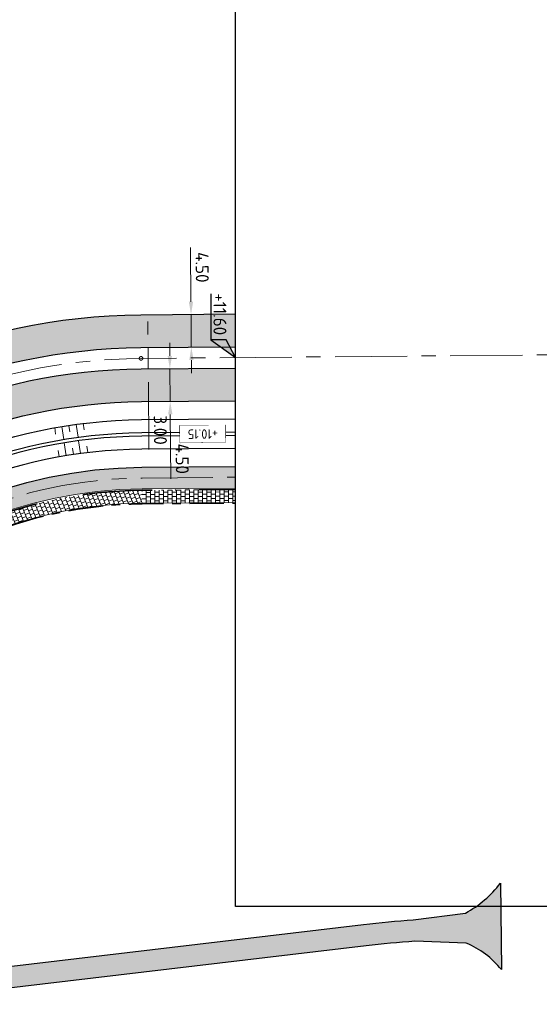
# Model space of a CAD drawing. Header units: metres. Extents: x 232559 to 234458, y 552925 to 554400.
# Tile 42 of 45: x 233353 to 233426, y 554148 to 554285. Entities that reach past the tile are written whole.
import ezdxf
from ezdxf.enums import TextEntityAlignment as Align

# ---------------------------------------------------------------- set-up
doc = ezdxf.new("R2010")
doc.units = ezdxf.units.M
for name, pattern in [('AM-AS', [16, 10, -2, 2, -2]), ('VH-GELEIDEBAND_70X200', [20, 12, -4, 0, -4]), ('VH-OPSLUITBAND_80X200', [14, 8, -2, 2, -2])]:
    doc.linetypes.add(name, pattern=pattern)
doc.layers.get('Defpoints').update_dxf_attribs({"color": 241})
for name, color, linetype, lineweight in [('N-AL-HOOGTELABEL-S', 7, 'Continuous', 9), ('N-WE-AM-AS_WEG-G', 7, 'AM-AS', 13), ('N-WE-GW-WATERGANG_BODEM-G', 144, 'Continuous', 25), ('N-WE-VH-KANTOPSLUITING_VOORKANTBAND-G', 7, 'Continuous', 13), ('N-WE-VH-KANTVERHARDING-G', 7, 'Continuous', 25), ('N-WE-VH-KANTVERHARDING-GV', 7, 'Continuous', 25), ('N-WE-VH-M', 7, 'Continuous', 18), ('X-XX-AL-HOOGTELABEL-S', 7, 'Continuous', 25)]:
    doc.layers.add(name, color=color, linetype=linetype, lineweight=lineweight)
for name, color, linetype, lineweight, true_color in [('N-WE-GW-GRONDWERK-S', 7, 'Continuous', 18, 0x004c00), ('N-WE-GW-TALUDARCERING_KORT-G', 7, 'Continuous', 18, 0x004c00), ('N-WE-GW-TALUDARCERING_LANG-G', 7, 'Continuous', 13, 0x004c00), ('N-WE-GW-WATERGANG_INSTEEK-G', 7, 'Continuous', 25, 0x004c00), ('N-WE-VH-KANTOPSLUITING_GELEIDEBAND_70X200-G', 20, 'VH-GELEIDEBAND_70X200', 35, 0xff3f00), ('N-WE-VH-KANTOPSLUITING_OPSLUITBAND_80X200-G', 150, 'VH-OPSLUITBAND_80X200', 35, 0x007fff), ('N-WE-VH-VERHARDING_ASFALT_HOOFDRIJBAAN-A', 7, 'Continuous', 5, 0xc7c7c7), ('N-WE-VH-VERHARDING_ASFALT_ONTSLUITINGSWEG_BESTAAND_A', 7, 'Continuous', 5, 0x999999), ('N-WE-VH-VERHARDING_ASFALT_ROOD-A', 7, 'Continuous', 5, 0xc99292), ('N-WE-VH-VERHARDING_TEGEL-A', 250, 'Continuous', 5, 0x333333)]:
    doc.layers.add(name, color=color, linetype=linetype, lineweight=lineweight, true_color=true_color)
doc.styles.add('NLCS-ISO', font='NLCS-ISO.ttf')
doc.styles.add('NLCS-ISO-ANNOTATIEF-T18', font='NLCS-ISO.ttf', dxfattribs={"height": 1.8})
doc.dimstyles.new('NLCS-ANNOTATIEF-T18-PIJL_A_L2_H2', dxfattribs={"dimtxt": 1.8, "dimasz": 1.8, "dimexe": 2, "dimexo": 2, "dimgap": 0.7, "dimtad": 1, "dimzin": 0, "dimdsep": 46, "dimtxsty": 'NLCS-ISO-ANNOTATIEF-T18', "dimcen": 0, "dimdle": 2, "dimse1": 1, "dimse2": 1, "dimclrd": 256, "dimclre": 251, "dimazin": 0, "dimtfac": 1, "dimtofl": 0, "dimtmove": 0, "dimatfit": 3, "dimfxl": 2, "dimtfillclr": 256, "dimtolj": 1, "dimtzin": 0, "dimlwd": 9, "dimlwe": 9, "dimarcsym": 0})
doc.dimstyles.new('NLCS-ANNOTATIEF-T18-PIJL_L2_H3', dxfattribs={"dimtxt": 1.8, "dimasz": 1.8, "dimexe": 2, "dimexo": 2, "dimgap": 0.7, "dimtad": 1, "dimzin": 0, "dimdsep": 46, "dimtxsty": 'NLCS-ISO-ANNOTATIEF-T18', "dimcen": 0, "dimdle": 2, "dimse1": 1, "dimse2": 1, "dimclrd": 256, "dimclre": 256, "dimclrt": 256, "dimadec": 3, "dimazin": 0, "dimtfac": 1, "dimtofl": 0, "dimtmove": 0, "dimatfit": 3, "dimfxl": 2, "dimfxlon": 1, "dimtfillclr": 256, "dimtolj": 1, "dimtzin": 0, "dimlwd": 9, "dimlwe": -1, "dimarcsym": 0})

# ---------------------------------------------------------------- blocks, each defined once
blk = doc.blocks.new('S04')
at = {"layer": 'N-WE-GW-TALUDARCERING_KORT-G'}
for p, q in [((0, 0.501744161), (0.5017441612, 0.5018410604)), ((0, 0), (0.5017441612, 0)), ((0, -0.5017441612), (0.5018410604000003, -0.5017441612))]:
    blk.add_line(p, q, dxfattribs=at)
at = {"layer": 'N-WE-GW-TALUDARCERING_LANG-G'}
for p, q in [((0, 0.2508720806), (1.003585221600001, 0.2508720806)), ((0, -0.2508720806), (1.003585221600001, -0.2508720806))]:
    blk.add_line(p, q, dxfattribs=at)
blk = doc.blocks.new('*D79')
at = {"layer": 'Defpoints', "color": 0, "transparency": 16777216}
for p in [(233314.5187673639, 554214.3935805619), (233370.972589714, 554157.7105501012)]:
    blk.add_point(p, dxfattribs=at)
at = {"layer": 'N-WE-VH-M', "lineweight": 9, "transparency": 16777216}
blk.add_line((233325.0494026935, 554203.8201898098), (233315.7889783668, 554213.1182123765), dxfattribs=at)
at = {"layer": 'N-WE-VH-M', "transparency": 16777216}
blk.add_solid([(233316.001539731, 554213.3299142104), (233315.5764170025, 554212.9065105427), (233314.5187673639, 554214.3935805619)], dxfattribs=at)
at = {"layer": 'N-WE-VH-M', "transparency": 16777216, "insert": (233322.8946281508, 554208.2510527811), "char_height": 1.8, "attachment_point": 5, "rotation": 314.88392253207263, "style": 'NLCS-ISO-ANNOTATIEF-T18'}
blk.add_mtext('\\A1;R=80.00', dxfattribs=at)
blk = doc.blocks.new('*D94')
at = {"layer": 'Defpoints', "color": 0, "transparency": 16777216}
for p in [(233377.2296177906, 554243.7682616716), (233377.2679293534, 554239.2684247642), (233377.2680997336, 554239.2684262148)]:
    blk.add_point(p, dxfattribs=at)
at = {"layer": 'N-WE-VH-M', "lineweight": 9, "transparency": 16777216}
for p, q in [((233377.2142931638, 554245.568196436), (233377.1501874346, 554253.0976548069)), ((233377.283253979, 554237.4684899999), (233377.2985786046, 554235.6685552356))]:
    blk.add_line(p, q, dxfattribs=at)
at = {"layer": 'N-WE-VH-M', "transparency": 16777216}
for points in [[(233377.5142822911, 554245.5707505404), (233376.9143040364, 554245.5656423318), (233377.2296177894, 554243.7682616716)], [(233377.5832431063, 554237.4710441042), (233376.9832648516, 554237.4659358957), (233377.2679293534, 554239.2684247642)]]:
    blk.add_solid(points, dxfattribs=at)
at = {"layer": 'N-WE-VH-M', "color": 0, "transparency": 16777216, "insert": (233378.7737123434, 554250.3413770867), "char_height": 1.8, "attachment_point": 5, "rotation": 270.48780387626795, "style": 'NLCS-ISO-ANNOTATIEF-T18'}
blk.add_mtext('\\A1;4.50', dxfattribs=at)
blk = doc.blocks.new('*D95')
at = {"layer": 'Defpoints', "color": 0, "transparency": 16777216}
for p in [(233374.2938624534, 554236.2425837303), (233374.3323444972, 554231.7431168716), (233374.3323444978, 554231.7431168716)]:
    blk.add_point(p, dxfattribs=at)
at = {"layer": 'N-WE-VH-M', "lineweight": 9, "transparency": 16777216}
for p, q in [((233374.2784683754, 554238.042517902), (233374.2630742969, 554239.8424520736)), ((233374.3477385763, 554229.9431826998), (233374.4241898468, 554221.0042095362))]:
    blk.add_line(p, q, dxfattribs=at)
at = {"layer": 'N-WE-VH-M', "transparency": 16777216}
for points in [[(233374.578457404, 554238.0450835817), (233373.9784793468, 554238.0399522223), (233374.2938624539, 554236.2425837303)], [(233374.6477276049, 554229.9457483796), (233374.0477495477, 554229.9406170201), (233374.3323444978, 554231.7431168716)]]:
    blk.add_solid(points, dxfattribs=at)
at = {"layer": 'N-WE-VH-M', "color": 0, "transparency": 16777216, "insert": (233376.0004415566, 554223.7877918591), "char_height": 1.8, "attachment_point": 5, "rotation": 270.49001471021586, "style": 'NLCS-ISO-ANNOTATIEF-T18'}
blk.add_mtext('\\A1;4.50', dxfattribs=at)
blk = doc.blocks.new('*D96')
at = {"layer": 'Defpoints', "color": 0, "transparency": 16777216}
for p in [(233371.268501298, 554239.2171937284), (233371.2941455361, 554236.2170632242), (233371.2941730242, 554236.2170634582)]:
    blk.add_point(p, dxfattribs=at)
at = {"layer": 'N-WE-VH-M', "lineweight": 9, "transparency": 16777216}
for p, q in [((233371.2532778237, 554241.0171293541), (233371.2379531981, 554242.8170641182)), ((233371.3094701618, 554234.4171284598), (233371.3890939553, 554225.0650152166))]:
    blk.add_line(p, q, dxfattribs=at)
at = {"layer": 'N-WE-VH-M', "transparency": 16777216}
for points in [[(233371.5532669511, 554241.0196834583), (233370.9532886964, 554241.0145752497), (233371.2686024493, 554239.2171945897)], [(233371.6094592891, 554234.419682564), (233371.0094810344, 554234.4145743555), (233371.2941455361, 554236.2170632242)]]:
    blk.add_solid(points, dxfattribs=at)
at = {"layer": 'N-WE-VH-M', "color": 0, "transparency": 16777216, "insert": (233372.9662193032, 554227.7585399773), "char_height": 1.8, "attachment_point": 5, "rotation": 270.48780387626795, "style": 'NLCS-ISO-ANNOTATIEF-T18'}
blk.add_mtext('\\A1;3.00', dxfattribs=at)
blk = doc.blocks.new('SAL-HOOGTELABEL_AANLEG-SO')
blk.add_lwpolyline([(-4.842599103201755, 1.798838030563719), (4.851150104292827, 1.798838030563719), (4.851150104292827, -1.886858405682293), (-4.842599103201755, -1.886858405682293)], close=True)
at = {"style": 'NLCS-ISO'}
blk.add_attdef('HOOGTE', text='', height=2, dxfattribs=at).set_placement((0, 0), align=Align.MIDDLE_CENTER)
blk.add_wipeout([(-4.842599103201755, 1.7988380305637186), (4.851150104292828, 1.7988380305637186), (4.851150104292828, -1.8868584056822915), (-4.842599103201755, -1.8868584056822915)])
blk = doc.blocks.new('N-SAL-HOOGTELABEL_03-SO')
for p, q in [((0, 0), (-2.460741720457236, -1.312415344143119)), ((-2.460741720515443, -3.43514855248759), (0, 0)), ((-2.460741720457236, -1.312415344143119), (-2.460741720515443, -3.43514855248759)), ((-8.8653364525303, -3.435325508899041), (-2.460741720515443, -3.43514855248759))]:
    blk.add_line(p, q)
blk.add_solid([(-2.460741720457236, -1.312415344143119), (0, 0), (-2.460741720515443, -3.43514855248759)])
at = {"style": 'NLCS-ISO'}
blk.add_attdef('...', text='', height=1.8, dxfattribs=at).set_placement((-6.014038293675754, -2.161353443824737), align=Align.MIDDLE)

msp = doc.modelspace()

# ---------------------------------------------------------------- hatches: boundary and pattern name
at = {"layer": 'N-WE-VH-VERHARDING_ASFALT_HOOFDRIJBAAN-A'}
h = msp.add_hatch(color=256, dxfattribs=at)
h.dxf.hatch_style = 1
edge = h.paths.add_edge_path(flags=16)
edge.add_line((233238.8431109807, 553681.6264790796), (233230.943822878, 553658.5683842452))
edge.add_arc((233232.3644847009, 553658.0869851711), 1.500008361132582, 161.2807672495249, 340.8981595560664)
edge.add_line((233233.7819002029, 553657.5961100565), (233241.6811883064, 553680.6542048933))
edge.add_arc((233240.2605260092, 553681.1356025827), 1.500008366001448, 341.2808231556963, 520.8981037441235)
edge = h.paths.add_edge_path(flags=16)
edge.add_arc((233271.7074764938, 553774.3557767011), 1.50000836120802, 164.2858098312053, 343.9032006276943)
edge.add_arc((232887.5055168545, 553885.6554448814), 401.4984599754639, 343.8444187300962, 352.0661515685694)
edge.add_line((233285.1608708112, 553830.2367401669), (233285.628885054, 553833.7053079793))
edge.add_arc((233284.1416862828, 553833.900922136), 1.500008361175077, 352.5067892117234, 532.1241805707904)
edge.add_line((233282.6558269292, 553834.1064630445), (233282.1878126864, 553830.6378952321))
edge.add_arc((232887.5013877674, 553885.6565838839), 398.5027353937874, 343.84373435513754, 352.0641942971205, ccw=False)
edge.add_line((233270.265800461, 553774.7699999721), (233270.2635313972, 553774.76203726))
edge = h.paths.add_edge_path(flags=16)
edge.add_line((233258.9653892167, 553740.3635948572), (233250.3426869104, 553715.1938472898))
edge.add_arc((233251.7633487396, 553714.7124482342), 1.500008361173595, 161.2807679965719, 340.8981588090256)
edge.add_line((233253.1807642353, 553714.2215731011), (233261.803466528, 553739.3913206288))
edge.add_arc((233260.3828047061, 553739.8727197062), 1.500008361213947, 341.2807671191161, 520.8981580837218)
edge = h.paths.add_edge_path(flags=16)
edge.add_arc((234470.475400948, 552921.1637758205), 1411.277274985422, 162.0659295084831, 164.4612733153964, ccw=False)
edge.add_arc((233126.3416874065, 553356.1858418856), 1.500008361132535, 342.2158700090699, 521.8332620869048)
edge.add_arc((234458.2256546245, 552924.8473599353), 1401.488492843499, 162.0549104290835, 164.4722926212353)
edge.add_arc((233109.3367418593, 553299.6359526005), 1.500008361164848, 164.6940441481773, 344.311435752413)
edge = h.paths.add_edge_path(flags=16)
edge.add_line((233152.7243747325, 553435.0058946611), (233170.2517599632, 553481.8816119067))
edge.add_arc((232796.991217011, 553621.4481446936), 398.4999999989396, 339.4986351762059, 341.0894634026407)
edge.add_line((233173.9824883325, 553492.2977232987), (233181.1625168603, 553513.2562927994))
edge.add_arc((233182.579932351, 553512.7654176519), 1.500008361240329, -18.719231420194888, 160.8981582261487, ccw=False)
edge.add_line((233184.0005941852, 553512.2840186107), (233176.8205656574, 553491.32544911))
edge.add_arc((232796.9912170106, 553621.4481446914), 401.4999999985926, 339.4986351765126, 341.08946340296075, ccw=False)
edge.add_line((233173.0617515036, 553480.8309228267), (233155.5343662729, 553433.9552055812))
edge.add_arc((233154.1311245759, 553434.4852412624), 1.500008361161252, 159.6899393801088, 339.3073309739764, ccw=False)
edge = h.paths.add_edge_path(flags=16)
edge.add_line((233288.7409870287, 554100.2030049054), (233287.2648016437, 553983.1308973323))
edge.add_arc((233288.7647455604, 553983.1169929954), 1.500008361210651, 179.4688888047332, 359.0862801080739)
edge.add_line((233290.2645631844, 553983.0930727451), (233291.7407485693, 554100.1651803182))
edge.add_arc((233290.2408005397, 554100.1787584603), 1.500009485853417, 359.4813493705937, 539.0738195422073)
edge = h.paths.add_edge_path(flags=16)
edge.add_line((233288.8319004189, 553873.9156854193), (233288.9171638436, 553877.3046130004))
edge.add_arc((233110.1728694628, 553881.9064760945), 178.8035232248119, 358.5252166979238, 359.5434362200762)
edge.add_line((233288.970715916, 553880.4816879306), (233289.2599437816, 553903.4195358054))
edge.add_arc((233287.7599998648, 553903.4334401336), 1.500008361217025, 359.4688891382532, 539.0862797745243)
edge.add_line((233286.2601822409, 553903.4573603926), (233285.9709543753, 553880.519512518))
edge.add_arc((233108.5407243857, 553881.9357574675), 177.4358821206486, 358.5287614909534, 359.5426758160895, ccw=False)
edge.add_line((233285.9181128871, 553877.3800673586), (233285.8328494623, 553873.9911397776))
edge.add_arc((233287.3325009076, 553873.9584193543), 1.500008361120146, 178.7500797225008, 358.3674721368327)
edge = h.paths.add_edge_path(flags=16)
edge.add_line((233217.4679331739, 553619.232137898), (233192.6325521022, 553546.7374314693))
edge.add_arc((233194.0532139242, 553546.2560323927), 1.500008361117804, 161.2807671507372, 340.8981596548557)
edge.add_line((233195.470629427, 553545.7651572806), (233220.3060104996, 553618.2598637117))
edge.add_arc((233218.8853486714, 553618.7412627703), 1.500008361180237, 341.280767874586, 520.8981590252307)
edge = h.paths.add_edge_path()
edge.add_line((233383.3948392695, 554231.8195223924), (233383.3948392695, 554236.3196870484))
edge.add_line((233383.3948392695, 554236.3196870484), (233370.3008999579, 554236.207676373))
edge.add_arc((233370.9725897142, 554157.7105501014), 78.50000000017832, 90.49026060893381, 179.2775844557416)
edge.add_line((233292.478829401, 554158.7002934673), (233292.1827528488, 554135.2192955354))
edge.add_arc((233290.6829352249, 554135.2432157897), 1.500008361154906, 179.4688889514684, 359.0862799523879, ccw=False)
edge.add_line((233289.1829913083, 554135.2571201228), (233289.4790678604, 554158.7381180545))
edge.add_arc((233370.9725897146, 554157.7105501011), 81.50000000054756, 90.49026060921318, 179.2775844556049, ccw=False)
edge.add_line((233370.2752302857, 554239.2075665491), (233383.3948392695, 554239.3197968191))
edge.add_line((233383.3948392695, 554239.3197968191), (233383.3987201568, 554243.819994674))
edge.add_line((233383.3987201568, 554243.819994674), (233370.2367257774, 554243.7074018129))
edge.add_arc((233370.9725897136, 554157.7105501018), 85.99999999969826, 90.49026060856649, 179.2775844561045)
edge.add_line((233284.9794255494, 554158.7948549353), (233284.6455244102, 554132.3140954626))
edge.add_arc((233272.6464789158, 554132.4653348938), 11.9999985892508, 358.83315250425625, 359.277865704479, ccw=False)
edge.add_arc((233272.6441303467, 554132.2791883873), 12.00000000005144, 288.11678142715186, 359.7220163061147, ccw=False)
edge.add_arc((233263.9373955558, 554158.8910798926), 40.00000000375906, 269.27758445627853, 288.1167814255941, ccw=False)
edge.add_line((233263.4330677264, 554118.8942593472), (233259.3492775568, 554118.9457526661))
edge.add_line((233259.3492775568, 554118.9457526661), (233258.1891597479, 554110.959744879))
edge.add_line((233258.1891597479, 554110.959744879), (233271.3731336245, 554110.793505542))
edge.add_arc((233271.2218352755, 554098.7944593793), 12.00000000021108, 18.1167814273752, 89.27758445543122, ccw=False)
edge.add_arc((233244.6099437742, 554090.0877245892), 39.9999999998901, -0.7224155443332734, 18.116781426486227, ccw=False)
edge.add_line((233284.6067643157, 554089.5833967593), (233283.2272950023, 553980.1815685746))
edge.add_arc((233271.2282488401, 553980.3328669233), 11.99999999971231, 288.64532879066, 359.27758445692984, ccw=False)
edge.add_arc((233262.2763961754, 554006.8633085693), 40.0000000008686, 269.8061318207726, 288.6453287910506, ccw=False)
edge.add_line((233262.1410509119, 553966.8635375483), (233258.917836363, 553966.8744437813))
edge.add_line((233258.917836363, 553966.8744437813), (233258.5090641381, 553958.8759513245))
edge.add_line((233258.5090641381, 553958.8759513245), (233269.4898461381, 553958.73749247))
edge.add_arc((233269.3385477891, 553946.7384463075), 11.9999999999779, 17.900033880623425, 89.27758445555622, ccw=False)
edge.add_arc((233242.6939095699, 553938.1324452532), 39.99999999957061, -0.7224155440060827, 17.90003388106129, ccw=False)
edge.add_line((233282.6907301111, 553937.6281174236), (233281.9726850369, 553880.6819838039))
edge.add_arc((232887.504042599, 553885.6559170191), 394.4999998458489, 357.8787414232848, 359.27758445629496, ccw=False)
edge.add_arc((233269.741926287, 553871.4978749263), 11.99999999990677, 276.26086459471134, 357.87874142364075, ccw=False)
edge.add_arc((233266.6883759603, 553899.3308738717), 39.99999999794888, 257.65672900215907, 276.26086459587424, ccw=False)
edge.add_line((233258.1376475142, 553860.2554974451), (233253.5855078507, 553861.2516263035))
edge.add_line((233253.5855078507, 553861.2516263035), (233252.2661928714, 553853.3510268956))
edge.add_line((233252.2661928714, 553853.3510268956), (233268.0977294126, 553849.886666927))
edge.add_arc((233265.5325108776, 553838.1640539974), 12.00000000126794, 10.986504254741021, 77.65672899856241, ccw=False)
edge.add_arc((233238.0456920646, 553832.8278763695), 40.00000000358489, -8.570212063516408, 10.986504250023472, ccw=False)
edge.add_arc((232887.5040424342, 553885.6559170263), 394.500000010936, 341.0894634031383, 351.4297879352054, ccw=False)
edge.add_line((233260.7112106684, 553757.8018612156), (233245.5879523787, 553713.6569307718))
edge.add_arc((233234.2356430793, 553717.546027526), 11.99999999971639, 276.9945347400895, 341.0894634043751, ccw=False)
edge.add_arc((233230.8259524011, 553745.3376451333), 39.99999999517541, 261.25770785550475, 276.9945347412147, ccw=False)
edge.add_line((233224.7463354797, 553705.8023664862), (233223.0745871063, 553697.9134248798))
edge.add_line((233223.0745871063, 553697.9134248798), (233224.2877538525, 553697.6558123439))
edge.add_arc((233221.8133919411, 553685.9136859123), 12.00000000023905, -0.07133962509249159, 78.1004309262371, ccw=False)
edge.add_arc((233193.813413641, 553685.9485490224), 40.00000000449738, 341.08946340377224, 359.92866037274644, ccw=False)
edge.add_line((233231.6544446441, 553672.9848931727), (233226.1890888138, 553657.0314690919))
edge.add_arc((233214.8367795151, 553660.9205658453), 11.99999999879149, 270.31384081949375, 341.08946340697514, ccw=False)
edge.add_arc((233214.6834087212, 553688.9201457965), 39.9999999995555, 259.0733274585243, 270.31384082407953, ccw=False)
edge.add_line((233207.1013068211, 553649.6453226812), (233204.414138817, 553641.729737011))
edge.add_line((233204.414138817, 553641.729737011), (233206.4130408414, 553641.0511457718))
edge.add_arc((233202.5554846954, 553629.6880801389), 11.99999999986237, -0.09517119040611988, 71.2485752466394, ccw=False)
edge.add_arc((233174.5555233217, 553629.7345895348), 40.00000000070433, 341.0894634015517, 359.904828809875, ccw=False)
edge.add_line((233212.3965543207, 553616.7709336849), (233170.1983852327, 553493.5940888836))
edge.add_arc((232796.991217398, 553621.4481445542), 394.4999995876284, 339.4986351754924, 341.0894634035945, ccw=False)
edge.add_line((233166.505104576, 553483.28253068), (233147.8846569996, 553433.483497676))
edge.add_arc((233136.6446908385, 553437.6862539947), 11.99999999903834, 268.33783214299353, 339.49863518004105, ccw=False)
edge.add_arc((233137.456865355, 553465.6744724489), 39.99999999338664, 249.4986351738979, 268.33783214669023, ccw=False)
edge.add_line((233123.4476776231, 553428.2079185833), (233112.4234840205, 553432.3299949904))
edge.add_line((233112.4234840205, 553432.3299949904), (233110.6451300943, 553424.4539915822))
edge.add_line((233110.6451300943, 553424.4539915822), (233127.7942505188, 553418.0417325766))
edge.add_arc((233123.591494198, 553406.8017664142), 12.00000000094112, -0.8344186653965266, 69.49863517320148, ccw=False)
edge.add_arc((233095.5944634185, 553407.2095258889), 40.0000000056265, 340.5064054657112, 359.16558132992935, ccw=False)
edge.add_arc((234458.2366741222, 552924.8440463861), 1405.500000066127, 160.5064054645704, 165.1608938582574)
edge.add_line((233099.6117662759, 553284.8004464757), (233092.6752564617, 553255.3994536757))
edge.add_line((233092.6752564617, 553255.3994536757), (233091.0809289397, 553248.58331763))
edge.add_line((233091.0809289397, 553248.58331763), (233095.9495792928, 553247.444516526))
edge.add_line((233095.9495792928, 553247.444516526), (233096.1772452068, 553248.4184059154))
edge.add_arc((233096.518756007, 553249.8789192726), 1.499909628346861, 166.8325995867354, 256.8390316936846, ccw=False)
edge.add_line((233095.0582809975, 553250.22059403), (233096.0860600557, 553254.613594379))
edge.add_arc((233906.1433038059, 553060.849929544), 832.9088161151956, 165.7741364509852, 166.5477504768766, ccw=False)
edge.add_arc((233100.2296296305, 553265.1628194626), 1.500008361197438, -13.877530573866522, 165.7093191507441, ccw=False)
edge.add_arc((233925.3302583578, 553056.1233553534), 849.6689466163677, 165.7826359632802, 166.5393129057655)
edge.add_line((233099.0018301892, 553253.9077016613), (233102.4176006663, 553253.1470107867))
edge.add_line((233102.4176006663, 553253.1470107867), (233106.2073716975, 553266.7456090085))
edge.add_arc((233117.7668680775, 553263.5241119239), 12.00000000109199, 98.46671721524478, 164.4274651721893, ccw=False)
edge.add_arc((233121.8894445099, 553235.8292682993), 39.99999999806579, 79.62752023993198, 98.46671721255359, ccw=False)
edge.add_line((233129.0913123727, 553275.175590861), (233159.1338229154, 553269.6766731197))
edge.add_line((233159.1338229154, 553269.6766731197), (233160.574196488, 553277.5459376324))
edge.add_line((233160.574196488, 553277.5459376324), (233126.0042255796, 553283.8735521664))
edge.add_arc((233128.1647859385, 553295.6774489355), 11.99999999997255, 183.0718552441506, 259.627520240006, ccw=False)
edge.add_arc((233156.1245531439, 553297.1779215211), 40.00000000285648, 164.0423255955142, 183.0718552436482, ccw=False)
edge.add_arc((234458.2366841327, 552924.8440433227), 1394.300010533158, 161.9323812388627, 164.0423255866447, ccw=False)
edge.add_arc((233144.0962816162, 553353.5494451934), 12.0000000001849, 89.88037590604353, 161.9323812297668, ccw=False)
edge.add_arc((233144.037822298, 553325.5495062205), 39.99999999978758, 71.04117893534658, 89.88037590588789, ccw=False)
edge.add_line((233157.0333630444, 553363.379599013), (233175.1461170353, 553357.1574352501))
edge.add_line((233175.1461170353, 553357.1574352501), (233176.6028173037, 553365.1158982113))
edge.add_line((233176.6028173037, 553365.1158982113), (233152.3911867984, 553373.433171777))
edge.add_arc((233156.2898490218, 553384.7821996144), 11.99999999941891, 179.1939367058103, 251.0411789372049, ccw=False)
edge.add_arc((233184.2848984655, 553384.3886927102), 39.99781493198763, 160.1638824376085, 179.1944613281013, ccw=False)
edge.add_arc((234458.2366756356, 552924.8440458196), 1394.300001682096, 159.498635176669, 160.1644070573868, ccw=False)
edge.add_line((233152.246272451, 553413.1693077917), (233176.9957396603, 553479.3599581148))
edge.add_arc((232796.9912174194, 553621.4481445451), 405.6999995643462, 339.498635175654, 341.0894634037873)
edge.add_line((233180.7938739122, 553489.9642652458), (233188.9434714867, 553513.753015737))
edge.add_arc((233200.2957807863, 553509.8639189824), 12.0000000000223, 96.10748340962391, 161.0894634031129, ccw=False)
edge.add_arc((233203.2748111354, 553482.0228454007), 40.00000000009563, 77.26828643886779, 96.10748340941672, ccw=False)
edge.add_line((233212.0902565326, 553521.0393537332), (233225.7077712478, 553517.9625930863))
edge.add_line((233225.7077712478, 553517.9625930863), (233227.4708274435, 553525.7659021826))
edge.add_line((233227.4708274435, 553525.7659021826), (233210.0433164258, 553529.7034988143))
edge.add_arc((233212.6879500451, 553541.4084513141), 12.00000000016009, 179.9286603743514, 257.2682864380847, ccw=False)
edge.add_arc((233240.6879283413, 553541.3735882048), 40.00000000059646, 161.0894634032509, 179.9286603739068, ccw=False)
edge.add_line((233202.8468973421, 553554.3372440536), (233225.2499693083, 553619.7320177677))
edge.add_arc((233236.6022786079, 553615.842921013), 12.0000000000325, 96.10753060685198, 161.089463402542, ccw=False)
edge.add_arc((233239.5813318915, 553588.0018498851), 40.00000000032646, 77.26833363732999, 96.10753060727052, ccw=False)
edge.add_line((233248.3967451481, 553627.0183654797), (233264.8851009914, 553623.29297718))
edge.add_line((233264.8851009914, 553623.29297718), (233266.6473164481, 553631.0964762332))
edge.add_line((233266.6473164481, 553631.0964762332), (233246.3497244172, 553635.6825254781))
edge.add_arc((233248.9943483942, 553647.3874801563), 11.99999999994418, 179.9280306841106, 257.26833363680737, ccw=False)
edge.add_arc((233276.9943263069, 553647.3523093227), 40.00000000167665, 161.0894634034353, 179.9280306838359, ccw=False)
edge.add_line((233239.1532953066, 553660.3159651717), (233266.7483078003, 553740.8631739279))
edge.add_arc((233278.1008748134, 553736.9748295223), 12.00000000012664, 95.90662175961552, 161.0932605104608, ccw=False)
edge.add_arc((233280.9822846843, 553709.1234834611), 40.00000000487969, 77.0674247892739, 95.90662175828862, ccw=False)
edge.add_line((233289.934455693, 553748.1088478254), (233292.9078006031, 553747.4260815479))
edge.add_line((233292.9078006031, 553747.4260815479), (233295.1107104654, 553757.1804901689))
edge.add_line((233295.1107104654, 553757.1804901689), (233287.9003680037, 553758.8361940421))
edge.add_arc((233290.5860193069, 553770.5318033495), 11.9999999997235, 183.5077938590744, 257.0674247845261, ccw=False)
edge.add_arc((233318.5335608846, 553772.244964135), 40.00000000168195, 165.2586584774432, 183.5077938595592, ccw=False)
edge.add_arc((232887.5040424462, 553885.6559170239), 405.6999999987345, 345.2586584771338, 352.9955194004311)
edge.add_arc((233302.0865878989, 553834.718671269), 12.00000000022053, 108.80191445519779, 172.9955193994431, ccw=False)
edge.add_arc((233311.1109130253, 553808.2127935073), 39.99999999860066, 89.96271748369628, 108.80191445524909, ccw=False)
edge.add_line((233311.13694113, 553848.2127850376), (233329.5025161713, 553848.2008345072))
edge.add_line((233329.5025161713, 553848.2008345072), (233329.5025161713, 553856.2008362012))
edge.add_line((233329.5025161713, 553856.2008362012), (233306.3333824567, 553856.2159124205))
edge.add_arc((233306.3411064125, 553868.2159099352), 12.00000000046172, 197.0632672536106, 269.9631208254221, ccw=False)
edge.add_arc((233333.1085836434, 553876.4318799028), 39.99999999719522, 178.8141437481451, 197.0632672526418, ccw=False)
edge.add_arc((232887.5040428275, 553885.6559170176), 405.6999996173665, 358.8141437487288, 359.277584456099)
edge.add_line((233293.1717947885, 553880.5407720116), (233293.4973713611, 553906.3613335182))
edge.add_arc((233305.4964175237, 553906.2100351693), 12.00000000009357, 108.80191445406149, 179.277584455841, ccw=False)
edge.add_arc((233314.5207426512, 553879.7041573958), 40.000000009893, 89.96271748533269, 108.8019144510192, ccw=False)
edge.add_line((233314.5467707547, 553919.7041489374), (233329.7282889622, 553919.6942702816))
edge.add_line((233329.7282889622, 553919.6942702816), (233329.7334945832, 553927.694268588))
edge.add_line((233329.7334945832, 553927.694268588), (233307.4111207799, 553927.7087938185))
edge.add_arc((233307.4189292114, 553939.7087912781), 12.00000000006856, 198.1167814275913, 269.96271748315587, ccw=False)
edge.add_arc((233334.0308207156, 553948.4155260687), 40.00000000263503, 179.2775844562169, 198.1167814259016, ccw=False)
edge.add_line((233294.0340001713, 553948.9198538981), (233295.9419387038, 554100.2330882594))
edge.add_arc((234145.874375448, 554089.5161218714), 850.0000002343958, 178.2011683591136, 179.2775844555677, ccw=False)
edge.add_arc((232446.7121341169, 554142.8797634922), 849.9999999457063, 358.2011683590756, 359.277584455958)
edge.add_line((233296.6445705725, 554132.1627971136), (233296.978471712, 554158.6435565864))
edge.add_arc((233370.9725897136, 554157.7105501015), 73.99999999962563, 90.49026060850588, 179.2775844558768, ccw=False)
edge.add_line((233370.3394044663, 554231.7078411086), (233383.3948392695, 554231.8195223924))
at = {"layer": 'N-WE-VH-VERHARDING_ASFALT_ONTSLUITINGSWEG_BESTAAND_A'}
h = msp.add_hatch(color=256, dxfattribs=at)
h.dxf.hatch_style = 1
edge = h.paths.add_edge_path()
edge.add_line((233311.0318519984, 554148.5123078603), (233401.1618252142, 554159.1776705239))
edge.add_arc((233418.9650820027, 554008.7273662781), 151.499999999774, 94.12178967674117, 96.74860657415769, ccw=False)
edge.add_line((233408.0757517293, 554159.8355145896), (233415.313938, 554160.76198))
edge.add_arc((233408.3622674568, 554173.771377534), 14.75025923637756, 298.1181577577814, 323.0758821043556)
edge.add_line((233420.1540944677, 554164.9100591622), (233420.2940297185, 554152.9092113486))
edge.add_arc((233410.8226220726, 554145.4299085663), 12.06845196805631, 38.29715255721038, 67.58657638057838)
edge.add_line((233415.4241656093, 554156.5866701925), (233408.2913820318, 554156.843274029))
edge.add_arc((233418.9650820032, 554008.7273662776), 148.5000000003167, 94.12178967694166, 96.74860657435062)
edge.add_line((233401.5143649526, 554156.1984565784), (233310.9937035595, 554145.4868625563))
edge.add_line((233310.9937035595, 554145.4868625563), (233308.9104297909, 554145.2403422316))
edge.add_line((233308.9104297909, 554145.2403422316), (233308.9485782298, 554148.2657875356))
edge.add_line((233308.9485782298, 554148.2657875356), (233311.0318519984, 554148.5123078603))
at = {"layer": 'N-WE-VH-VERHARDING_ASFALT_ROOD-A'}
h = msp.add_hatch(color=256, dxfattribs=at)
h.dxf.hatch_style = 1
edge = h.paths.add_edge_path()
edge.add_line((233383.3948392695, 554219.7191118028), (233383.3948392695, 554222.7192216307))
edge.add_line((233383.3948392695, 554222.7192216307), (233370.4172691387, 554222.6081742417))
edge.add_arc((233370.9725897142, 554157.7105501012), 64.90000000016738, 90.49026060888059, 179.2775844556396)
edge.add_line((233306.0777483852, 554158.5288220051), (233305.7438472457, 554132.0480625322))
edge.add_arc((232446.7121341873, 554142.8797634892), 859.0999998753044, 358.2011683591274, 359.27758445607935, ccw=False)
edge.add_arc((234145.874375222, 554089.5161218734), 840.9000000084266, 178.20116835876, 179.2775844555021)
edge.add_line((233305.041215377, 554100.1183536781), (233302.8785181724, 553928.6009261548))
edge.add_arc((233307.4189292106, 553939.7087912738), 11.99999999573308, 247.7673961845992, 262.5778192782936)
edge.add_line((233305.8687753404, 553927.8093365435), (233308.0409769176, 554100.0805290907))
edge.add_arc((234145.874375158, 554089.5161218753), 837.8999999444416, 178.2011683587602, 179.2775844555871, ccw=False)
edge.add_arc((232446.7121338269, 554142.8797634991), 862.1000002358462, 358.201168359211, 359.2775844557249)
edge.add_line((233308.7436087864, 554132.010237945), (233309.0775099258, 554158.490997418))
edge.add_arc((233370.972589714, 554157.710550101), 61.90000000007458, 90.49026060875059, 179.2775844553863, ccw=False)
edge.add_line((233370.4429388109, 554219.6082840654), (233383.3948392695, 554219.7191118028))
at = {"layer": 'N-WE-VH-VERHARDING_TEGEL-A'}
h = msp.add_hatch(dxfattribs=at)
h.set_pattern_fill('AVH-TEGEL_300X300_HALFST', color=256, scale=2, angle=40.40949633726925, pattern_type=2)
h.set_pattern_definition([(22.49554991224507, (233340.5474653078, 554205.1825436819), (0.439562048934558, 0.506739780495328), [0.6, -0.6]), (112.495549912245, (233340.5474653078, 554205.1825436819), (-0.5543455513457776, -0.2295670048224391), [])])
edge = h.paths.add_edge_path()
edge.add_line((233370.4600519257, 554217.6083572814), (233370.4446501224, 554219.4082913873))
edge.add_arc((233370.9725897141, 554157.7105501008), 61.70000000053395, 90.49026060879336, 134.8839225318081)
edge.add_line((233327.4325792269, 554201.4273373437), (233328.7027902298, 554200.1519691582))
edge.add_arc((233370.9725897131, 554157.7105501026), 59.89999999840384, 90.49026060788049, 134.8839225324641, ccw=False)
h = msp.add_hatch(dxfattribs=at)
h.set_pattern_fill('AVH-TEGEL_300X300_HALFST', color=256, scale=2, angle=18.21266537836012, pattern_type=2)
h.set_pattern_definition([(0.2987189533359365, (233351.2206491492, 554217.5165949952), (0.5984277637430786, 0.3031240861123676), [0.6, -0.6]), (90.29871895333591, (233351.2206491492, 554217.5165949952), (-0.5999918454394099, -0.003128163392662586), [])])
h.paths.add_polyline_path([(233383.3948392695, 554217.7190385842), (233383.3948392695, 554219.519104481), (233370.4446501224, 554219.4082913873), (233370.4600519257, 554217.6083572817)])

# ---------------------------------------------------------------- linework, layer by layer
at = {"layer": 'Defpoints', "flags": 128}
msp.add_lwpolyline([(233383.3948392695, 554309.6697708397), (233462.1386460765, 554309.6697708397), (233462.1386460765, 554244.087150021), (233456.007099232, 554216.9187603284), (233456.007099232, 554161.666218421), (233383.3948392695, 554161.666218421)], close=True, dxfattribs=at)
at = {"layer": 'N-WE-AM-AS_WEG-G', "flags": 128}
for points in [[(233093.304663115, 553236.2290259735, -0.03339304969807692), (233146.9072885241, 553415.1656170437), (233171.6567557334, 553481.3562673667, 0.006941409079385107), (233175.401526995, 553491.8115862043), (233265.9143524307, 553756.0193585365, 0.07952767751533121), (233287.4722478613, 553880.6126387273), (233290.9789486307, 554158.7192057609, -0.4080279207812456), (233370.2880651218, 554237.7076214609), (233431.4370744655, 554238.2308656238)], [(233107.2606152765, 553231.6969395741), (233107.3769856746, 553232.1944531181, -0.01875623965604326), (233116.3379933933, 553264.7324238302, 0.01097708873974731), (233121.8792651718, 553283.6957786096, -0.02387336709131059), (233162.1749092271, 553409.4568730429), (233186.9243764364, 553475.6475233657, 0.00694140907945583), (233190.8217471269, 553486.528896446), (233281.3345725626, 553750.736668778, 0.07952767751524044), (233303.770952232, 553880.4071251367), (233306.5410961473, 554100.0994413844, -0.00469678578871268), (233306.8880309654, 554115.8652046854, 0.004696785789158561), (233307.243728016, 554132.0291502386), (233307.5776291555, 554158.5099097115, -0.408027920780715), (233370.4301039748, 554221.1082291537), (233383.3948392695, 554221.2191667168)]]:
    msp.add_lwpolyline(points, format="xyb", dxfattribs=at)
at = {"layer": 'N-WE-AM-AS_WEG-G'}
msp.add_circle((233370.2880651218, 554237.7076214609), 0.25, dxfattribs=at)
at = {"layer": 'N-WE-GW-WATERGANG_BODEM-G', "flags": 128}
msp.add_lwpolyline([(233383.3948392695, 554227.0193790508), (233370.3804759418, 554226.9080168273, 0.4080279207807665), (233301.778090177, 554158.5830372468), (233301.6819863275, 554150.9613114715, -0.9999999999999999), (233301.1819465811, 554150.9613114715), (233301.2781299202, 554158.5893413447, -0.4080279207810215), (233370.3761976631, 554227.4079985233), (233383.3948392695, 554227.5193973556)], format="xyb", dxfattribs=at)
at = {"layer": 'N-WE-GW-WATERGANG_INSTEEK-G', "flags": 128}
msp.add_lwpolyline([(233383.3948392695, 554225.2193131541), (233370.3958777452, 554225.1080827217, 0.4080279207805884), (233303.5779471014, 554158.5603424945), (233303.4819173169, 554150.9444906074, -1), (233299.3820155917, 554150.9781323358), (233299.4782729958, 554158.612036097, -0.4080279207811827), (233370.3607958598, 554229.2079326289), (233383.3948392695, 554229.3194632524)], format="xyb", dxfattribs=at)
at = {"layer": 'N-WE-VH-KANTOPSLUITING_GELEIDEBAND_70X200-G', "ltscale": 0.8, "flags": 128}
msp.add_lwpolyline([(233309.161501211, 554149.2894119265), (233309.2774940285, 554158.4884757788, -0.408027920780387), (233370.4446501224, 554219.4082913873), (233383.3948392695, 554219.519104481)], format="xyb", dxfattribs=at)
at = {"layer": 'N-WE-VH-KANTOPSLUITING_OPSLUITBAND_80X200-G', "ltscale": 0.6, "flags": 128}
msp.add_lwpolyline([(233311.0318519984, 554148.5123078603), (233311.157344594, 554158.4647723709, -0.4080279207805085), (233370.4607364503, 554217.5283602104), (233383.3948392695, 554217.6390356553)], format="xyb", dxfattribs=at)
at = {"layer": 'N-WE-VH-KANTOPSLUITING_VOORKANTBAND-G', "flags": 128}
for points in [[(233305.8687753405, 553927.8093365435), (233308.0409769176, 554100.0805290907, -0.00469678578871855), (233308.3872917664, 554115.8181191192, 0.004696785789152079), (233308.7436087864, 554132.010237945), (233309.0775099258, 554158.490997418, -0.4080279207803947), (233370.4429388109, 554219.6082840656), (233383.3948392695, 554219.7191118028)], [(233310.9517260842, 554148.5028263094), (233311.0773509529, 554158.4657810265, -0.4080279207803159), (233370.4600519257, 554217.6083572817), (233383.3948392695, 554217.7190385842)]]:
    msp.add_lwpolyline(points, format="xyb", dxfattribs=at)
at = {"layer": 'N-WE-VH-KANTVERHARDING-G', "flags": 128}
msp.add_lwpolyline([(233302.8785181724, 553928.6009261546), (233305.041215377, 554100.1183536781, -0.004696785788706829), (233305.3887701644, 554115.9122902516, 0.004696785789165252), (233305.7438472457, 554132.0480625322), (233306.0777483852, 554158.5288220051, -0.4080279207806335), (233370.4172691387, 554222.6081742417), (233383.3948392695, 554222.7192216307)], format="xyb", dxfattribs=at)
at = {"layer": 'N-WE-VH-KANTVERHARDING-GV', "flags": 128}
msp.add_lwpolyline([(233383.3948392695, 554236.3196870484), (233370.3008999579, 554236.207676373, 0.4080279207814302), (233292.4788294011, 554158.7002934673), (233292.1827528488, 554135.2192955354, -0.999999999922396), (233289.1829913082, 554135.2571201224), (233289.4790678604, 554158.7381180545, -0.408027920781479), (233370.2752302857, 554239.207566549), (233383.3948392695, 554239.3197968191)], format="xyb", dxfattribs=at)
msp.add_lwpolyline([(233308.9485782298, 554148.2657875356), (233401.1618252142, 554159.1776705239, -0.01146215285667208), (233408.0757517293, 554159.8355145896), (233415.313938, 554160.76198, 0.1093311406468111), (233420.1540944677, 554164.9100591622), (233420.2940297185, 554152.9092113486, 0.1284995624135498), (233415.4241656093, 554156.5866701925), (233408.2913820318, 554156.843274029, 0.01146215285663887), (233401.5143649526, 554156.1984565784), (233308.9104297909, 554145.2403422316)], format="xyb", close=True, dxfattribs=at)
at = {"layer": 'N-WE-VH-M', "lineweight": 9}
for points in [[(233377.2296177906, 554243.7682616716), (233377.2680997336, 554239.2684262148)], [(233371.268501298, 554239.2171937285), (233371.2941730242, 554236.2170634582)], [(233374.2938551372, 554236.2434391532), (233374.3323460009, 554231.7430458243)]]:
    msp.add_lwpolyline(points, dxfattribs=at)

# ---------------------------------------------------------------- block references
at = {"layer": 'N-WE-GW-GRONDWERK-S'}
for p, xscale, yscale, rotation in [((233360.2878528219, 554228.4065323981), 1.799999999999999, 3.999999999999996, 278.5944336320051), ((233360.9003819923, 554224.3537090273), -1.800000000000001, 4, 278.5944336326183)]:
    msp.add_blockref('S04', p, dxfattribs=dict(at, xscale=xscale, yscale=yscale, rotation=rotation))
at = {"layer": 'X-XX-AL-HOOGTELABEL-S', "rotation": 270}
msp.add_blockref('N-SAL-HOOGTELABEL_03-SO', (233383.3948392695, 554237.8197744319), dxfattribs=at).add_auto_attribs({'...': '+11.60'})

# ---------------------------------------------------------------- dimensions: what is measured, and where the dimension line sits
at = {"layer": 'N-WE-VH-M'}
for base, p1, p2, angle, picture, middle in [((233377.2679293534, 554239.2684247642), (233377.2296177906, 554243.7682616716), (233377.2680997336, 554239.2684262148), 270.487803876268, '*D94', (233377.1737703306, 554250.3277551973)), ((233371.2941455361, 554236.2170632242), (233371.268501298, 554239.2171937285), (233371.2941730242, 554236.2170634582), 270.487803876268, '*D96', (233371.3662772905, 554227.7449180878)), ((233374.3323444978, 554231.7431168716), (233374.2938624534, 554236.2425837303), (233374.3323444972, 554231.7431168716), 270.4900147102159, '*D95', (233374.4005000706, 554223.7741082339))]:
    dim = msp.add_linear_dim(base=base, p1=p1, p2=p2, angle=angle, dimstyle='NLCS-ANNOTATIEF-T18-PIJL_A_L2_H2', dxfattribs=at)
    dim.commit()
    dim.dimension.update_dxf_attribs({"geometry": picture, "text_midpoint": middle, "dimtype": 160})
dim = msp.add_radius_dim(center=(233370.972589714, 554157.7105501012), mpoint=(233314.5187673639, 554214.3935805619), dimstyle='NLCS-ANNOTATIEF-T18-PIJL_L2_H3', override={"dimpost": 'R=<>'}, dxfattribs=at)
dim.commit()
dim.dimension.update_dxf_attribs({"geometry": '*D79', "text_midpoint": (233321.7609675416, 554207.1219763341), "dimtype": 164})

# ---------------------------------------------------------------- next in the draw order: block references
at = {"layer": 'N-AL-HOOGTELABEL-S', "xscale": 0.6499999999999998, "yscale": 0.6499999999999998, "zscale": 0.6499999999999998, "rotation": 180.4902606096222}
msp.add_blockref('SAL-HOOGTELABEL_AANLEG-SO', (233378.8577638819, 554227.2090088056), dxfattribs=at).add_auto_attribs({'HOOGTE': '+10.15'})

# ---------------------------------------------------------------- next in the draw order: linework, layer by layer
at = {"layer": 'N-WE-VH-KANTVERHARDING-GV', "flags": 128}
for points in [[(233383.3948392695, 554243.8199614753), (233370.2367257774, 554243.7074018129, 0.4080279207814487), (233284.9794255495, 554158.7948549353), (233284.6455244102, 554132.3140954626, -0.001940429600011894), (233284.6439891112, 554132.220967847, -0.3230164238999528), (233276.3755881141, 554120.8740920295, -0.0823871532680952), (233263.4330677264, 554118.8942593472), (233259.3492775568, 554118.9457526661), (233258.1891597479, 554110.959744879), (233271.3731336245, 554110.793505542, -0.3208762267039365), (233282.6269316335, 554102.5259171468, -0.0823871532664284), (233284.6067643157, 554089.5833967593), (233283.2272950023, 553980.1815685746, -0.3183344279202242)], [(233329.5025161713, 553848.2008345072), (233329.5025161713, 553856.2008362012), (233306.3333824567, 553856.2159124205, -0.3292661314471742), (233294.8693304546, 553864.6947799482, -0.07979554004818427), (233293.117150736, 553877.2597046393, 0.002022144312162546), (233293.1717947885, 553880.5407720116), (233293.4973713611, 553906.3613335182, -0.3175821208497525), (233301.6288496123, 553917.569697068, -0.08238715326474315), (233314.5467707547, 553919.7041489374), (233329.7282889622, 553919.6942702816), (233329.7334945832, 553927.694268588), (233307.4111207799, 553927.7087938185, -0.3241766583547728), (233296.0138328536, 553935.9773335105, -0.08238715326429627), (233294.0340001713, 553948.9198538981), (233295.9419387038, 554100.2330882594, -0.004696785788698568), (233296.2932546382, 554116.197942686, 0.004696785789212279), (233296.6445705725, 554132.1627971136), (233296.978471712, 554158.6435565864, -0.4080279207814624), (233370.3394044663, 554231.7078411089), (233383.3948392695, 554231.8195223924)]]:
    msp.add_lwpolyline(points, format="xyb", dxfattribs=at)

doc.saveas('drawing.dxf')
